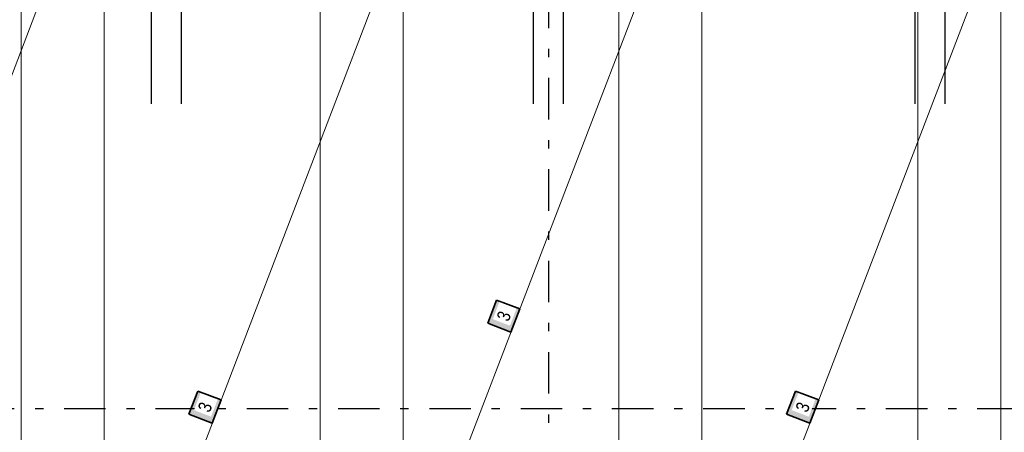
# Model space of a CAD drawing. Header units: millimetres. Extents: x -4 to 113, y -17 to 52.
# Tile 39 of 91: x 29.44 to 41.3, y 26.49 to 31.45. Entities that reach past the tile are written whole.
import ezdxf

# ---------------------------------------------------------------- set-up
doc = ezdxf.new("R2010")
doc.units = ezdxf.units.MM
doc.linetypes.add('DASHDOTX2', pattern=[2, 1, -0.5, 0, -0.5])
for name, color, linetype, lineweight in [('Achsen', 7, 'Continuous', 20), ('Mattenbewehrung', 7, 'Continuous', 20), ('Stabstahl', 7, 'Continuous', 20)]:
    doc.layers.add(name, color=color, linetype=linetype, lineweight=lineweight)
doc.styles.add('Arial Narrow', font='ARIALN.TTF')

msp = doc.modelspace()

# ---------------------------------------------------------------- hatches: boundary and pattern name
at = {"layer": 'Mattenbewehrung', "lineweight": 35, "true_color": 0xffffff}
for points in [[(35.183791, 28.077731), (35.07641, 27.797607), (35.356534, 27.690226), (35.463915, 27.97035)], [(31.583788, 26.982151), (31.476407, 26.702027), (31.756531, 26.594646), (31.863912, 26.87477)], [(38.78379, 26.982181), (38.676409, 26.702057), (38.956533, 26.594676), (39.063914, 26.8748)]]:
    msp.add_hatch(color=7, dxfattribs=at).paths.add_polyline_path(points)

# ---------------------------------------------------------------- linework, layer by layer
at = {"layer": 'Achsen', "color": 3, "linetype": 'DASHDOTX2', "lineweight": 25, "ltscale": 0.5}
for p, q in [((35.807324, 39.55094), (35.807324, -6.857)), ((3.573324, 26.770196), (49.410516, 26.770196))]:
    msp.add_line(p, q, dxfattribs=at)
at = {"layer": 'Mattenbewehrung', "color": 7, "linetype": 'Continuous', "lineweight": 18, "ltscale": 0.5}
for p, q in [((25.856534, 21.690204), (30.456531, 33.690194)), ((30.456531, 21.690204), (30.456531, 33.690194)), ((33.056535, 33.690224), (33.056535, 21.690228)), ((33.056535, 21.690228), (37.656532, 33.690196)), ((37.656532, 21.690228), (37.656532, 33.690196)), ((40.256534, 33.690221), (40.256534, 21.690225)), ((29.456532, 32.594644), (29.456532, 20.594677)), ((34.05653, 32.594644), (29.456532, 20.594677)), ((34.05653, 20.594648), (34.05653, 32.594644)), ((36.656535, 32.594671), (36.656535, 20.594681)), ((41.256531, 32.594671), (36.656535, 20.594681)), ((41.256531, 20.594681), (41.256531, 32.594671))]:
    msp.add_line(p, q, dxfattribs=at)
at = {"layer": 'Mattenbewehrung', "color": 2, "linetype": 'Continuous', "lineweight": 35, "ltscale": 0.5}
for p, q in [((35.183791, 28.077731), (35.07641, 27.797607)), ((35.463915, 27.97035), (35.183791, 28.077731)), ((35.356534, 27.690226), (35.463915, 27.97035)), ((35.07641, 27.797607), (35.356534, 27.690226)), ((31.583788, 26.982151), (31.476407, 26.702027)), ((31.863912, 26.87477), (31.583788, 26.982151)), ((38.78379, 26.982181), (38.676409, 26.702057)), ((39.063914, 26.8748), (38.78379, 26.982181)), ((31.756531, 26.594646), (31.863912, 26.87477)), ((38.956533, 26.594676), (39.063914, 26.8748)), ((31.476407, 26.702027), (31.756531, 26.594646)), ((38.676409, 26.702057), (38.956533, 26.594676))]:
    msp.add_line(p, q, dxfattribs=at)
at = {"layer": 'Stabstahl', "color": 3, "linetype": 'Continuous', "lineweight": 25, "ltscale": 0.5}
for p, q in [((31.027417, 30.438203), (31.027417, 36.010203)), ((31.387417, 30.438203), (31.387417, 36.010203)), ((35.627372, 30.438203), (35.627372, 36.010203)), ((35.987371, 30.438203), (35.987371, 36.010203)), ((40.227417, 30.438203), (40.227417, 36.010203)), ((40.587417, 30.438203), (40.587417, 36.010203))]:
    msp.add_line(p, q, dxfattribs=at)

# ---------------------------------------------------------------- next in the draw order: texts
at = {"layer": 'Mattenbewehrung', "color": 2, "lineweight": 35, "char_height": 0.1575, "attachment_point": 1, "line_spacing_factor": 0.9, "style": 'Arial Narrow', "bg_fill": 3, "box_fill_scale": 1.2, "bg_fill_color": 256, "bg_fill_true_color": 13158600, "bg_fill_transparency": 0}
for insert, rotation in [((35.178872, 27.865841), 69.026465), ((31.578869, 26.770261), 69.026465), ((38.778871, 26.77029), 69.0265065)]:
    msp.add_mtext('3', dxfattribs=dict(at, insert=insert, rotation=rotation))

doc.saveas('drawing.dxf')
